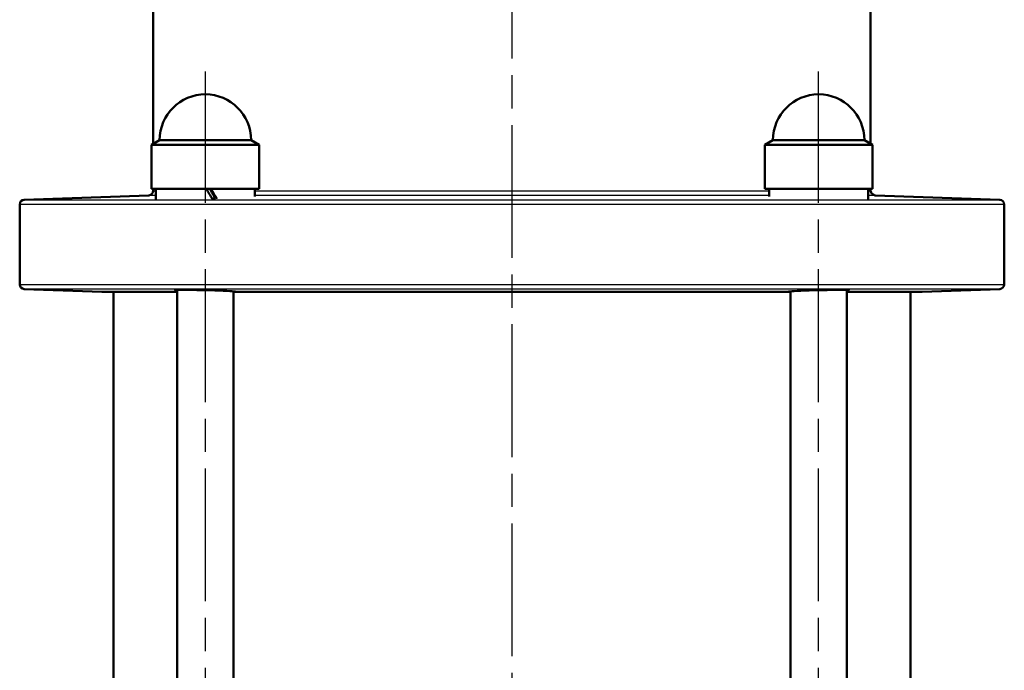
# Model space of a CAD drawing. Header units: millimetres. Extents: x 99 to 904, y 199 to 1209.
# Tile 11 of 15: x 282 to 492, y 922 to 1061. Entities that reach past the tile are written whole.
import ezdxf

# ---------------------------------------------------------------- set-up
doc = ezdxf.new("R2010")
doc.units = ezdxf.units.MM
doc.header["$LTSCALE"] = 5
doc.linetypes.add('CHAIN', pattern=[0.3543, 0.2362, -0.0295, 0.0591, -0.0295])
for name, color, linetype, lineweight in [('Mittellinie(DIN)', 4, 'CHAIN', 25), ('Sichtbare Kanten(DIN)', 7, 'Continuous', 50), ('Sichtbare tangentiale Kanten(DIN)', 3, 'Continuous', 25)]:
    doc.layers.add(name, color=color, linetype=linetype, lineweight=lineweight)

msp = doc.modelspace()

# ---------------------------------------------------------------- linework, layer by layer
at = {"layer": 'Mittellinie(DIN)', "linetype": 'CHAIN', "ltscale": 23.990969}
for p, q in [((386.65, 1208.76), (386.65, 499.33)), ((321.25, 852.16), (321.25, 1050.16)), ((452.06, 852.16), (452.06, 1050.16))]:
    msp.add_line(p, q, dxfattribs=at)
at = {"layer": 'Sichtbare Kanten(DIN)'}
for p, q in [((310.15, 1151.63), (310.15, 1034.78)), ((463.15, 1151.63), (463.15, 1034.78)), ((311.5, 1035.56), (309.75, 1034.55)), ((311.5, 1035.56), (331, 1035.56)), ((331, 1035.56), (332.75, 1034.55)), ((442.31, 1035.56), (440.56, 1034.55)), ((442.31, 1035.56), (461.81, 1035.56)), ((461.81, 1035.56), (463.56, 1034.55)), ((332.75, 1034.55), (309.75, 1034.55)), ((309.75, 1034.55), (309.75, 1025.16)), ((332.75, 1034.55), (332.75, 1025.16)), ((463.56, 1034.55), (440.56, 1034.55)), ((440.56, 1034.55), (440.56, 1025.16)), ((463.56, 1034.55), (463.56, 1025.16)), ((332.75, 1025.16), (309.75, 1025.16)), ((310.15, 1025.16), (310.15, 1024.76)), ((310.7, 1025.16), (310.7, 1022.97)), ((331.8, 1025.16), (331.8, 1023.49)), ((463.56, 1025.16), (440.56, 1025.16)), ((441.51, 1025.16), (441.51, 1023.49)), ((462.61, 1025.16), (462.61, 1022.97)), ((463.15, 1025.16), (463.15, 1024.76)), ((309.19, 1023.76), (282.62, 1022.84)), ((464.12, 1023.76), (490.69, 1022.84)), ((281.65, 1021.84), (281.65, 1004.77)), ((491.65, 1021.84), (491.65, 1004.77)), ((299.19, 1003.19), (282.62, 1003.77)), ((315.25, 1003.16), (299.41, 1003.16)), ((301.65, 902.16), (301.65, 1003.16)), ((315.25, 902.16), (315.25, 1003.58)), ((327.25, 902.16), (327.25, 1003.29)), ((327.64, 1003.16), (327.25, 1003.16)), ((445.66, 1003.16), (327.64, 1003.16)), ((446.06, 1003.16), (445.66, 1003.16)), ((446.06, 902.16), (446.06, 1003.29)), ((458.06, 902.16), (458.06, 1003.58)), ((473.89, 1003.16), (458.06, 1003.16)), ((471.65, 902.16), (471.65, 1003.16)), ((474.12, 1003.19), (490.69, 1003.77))]:
    msp.add_line(p, q, dxfattribs=at)
at = {"layer": 'Sichtbare Kanten(DIN)', "flags": 128}
for points in [[(323.34, 1023.13), (323.31, 1023.13), (323.29, 1023.13), (323.26, 1023.13), (323.23, 1023.13), (323.2, 1023.13), (323.17, 1023.13), (323.14, 1023.13), (323.11, 1023.13), (323.08, 1023.13), (323.05, 1023.12), (323.03, 1023.12), (323, 1023.12), (322.97, 1023.12), (322.94, 1023.12), (322.91, 1023.12), (322.88, 1023.12), (322.85, 1023.12), (322.82, 1023.12), (322.79, 1023.12), (322.76, 1023.12), (322.74, 1023.11), (322.71, 1023.11), (322.68, 1023.11), (322.65, 1023.11)], [(315.25, 1003.46), (314.94, 1003.49), (314.77, 1003.52), (314.76, 1003.54), (314.89, 1003.56), (315.18, 1003.58), (315.61, 1003.59), (316.17, 1003.59), (316.83, 1003.59), (317.59, 1003.59), (318.46, 1003.58), (319.4, 1003.57), (320.38, 1003.55), (321.36, 1003.53), (322.32, 1003.5), (323.28, 1003.47), (324.21, 1003.44), (325.07, 1003.41), (325.82, 1003.38), (326.45, 1003.34), (326.98, 1003.31), (327.39, 1003.27), (327.64, 1003.24), (327.74, 1003.21), (327.7, 1003.19)], [(327.7, 1003.19), (327.7, 1003.19), (327.69, 1003.19), (327.69, 1003.19), (327.69, 1003.19), (327.69, 1003.19), (327.69, 1003.19), (327.68, 1003.19), (327.68, 1003.19), (327.68, 1003.18), (327.68, 1003.18), (327.68, 1003.18), (327.67, 1003.18), (327.67, 1003.18), (327.67, 1003.18), (327.67, 1003.18), (327.66, 1003.17), (327.66, 1003.17), (327.66, 1003.17), (327.66, 1003.17), (327.65, 1003.17), (327.65, 1003.16), (327.65, 1003.16), (327.65, 1003.16), (327.64, 1003.16)], [(445.61, 1003.19), (445.56, 1003.21), (445.67, 1003.24), (445.92, 1003.27), (446.33, 1003.31), (446.86, 1003.34), (447.49, 1003.38), (448.24, 1003.41), (449.1, 1003.44), (450.02, 1003.47), (450.99, 1003.5), (451.95, 1003.53), (452.93, 1003.55), (453.9, 1003.57), (454.85, 1003.58), (455.71, 1003.59), (456.48, 1003.59), (457.14, 1003.59), (457.7, 1003.59), (458.13, 1003.58), (458.41, 1003.56), (458.55, 1003.54), (458.54, 1003.52), (458.37, 1003.49), (458.06, 1003.46)], [(445.66, 1003.16), (445.66, 1003.16), (445.66, 1003.16), (445.66, 1003.16), (445.65, 1003.17), (445.65, 1003.17), (445.65, 1003.17), (445.65, 1003.17), (445.64, 1003.17), (445.64, 1003.18), (445.64, 1003.18), (445.64, 1003.18), (445.64, 1003.18), (445.63, 1003.18), (445.63, 1003.18), (445.63, 1003.18), (445.63, 1003.19), (445.62, 1003.19), (445.62, 1003.19), (445.62, 1003.19), (445.62, 1003.19), (445.62, 1003.19), (445.61, 1003.19), (445.61, 1003.19), (445.61, 1003.19)]]:
    msp.add_lwpolyline(points, dxfattribs=at)
at = {"layer": 'Sichtbare Kanten(DIN)'}
for centre, radius, start, end in [((321.25, 1035.56), 9.75, 0, 180), ((452.06, 1035.56), 9.75, 0, 180), ((282.65, 1021.84), 1, 92, 180), ((309.15, 1024.76), 1, 272, 0), ((464.15, 1024.76), 1, 180, 268), ((490.65, 1021.84), 1, 0, 88), ((282.65, 1004.77), 1, 180, 268), ((490.65, 1004.77), 1, 272, 0), ((299.15, 1002.19), 1, 74.9476, 88), ((474.15, 1002.19), 1, 92, 105.0524)]:
    msp.add_arc(centre, radius, start, end, dxfattribs=at)
for centre, major_axis, start_param, end_param in [((321.25, 1024.29), (-10.54, 18.27), 4.624812, 4.742647), ((321.25, 1026.02), (-6.34, 11), 4.429331, 4.616415), ((321.25, 1026.02), (-10.54, 18.27), 4.530808, 4.647825)]:
    msp.add_ellipse(centre, major_axis=major_axis, ratio=0.029747, start_param=start_param, end_param=end_param, dxfattribs=at)
at = {"layer": 'Sichtbare tangentiale Kanten(DIN)'}
for p, q in [((282.62, 1022.84), (490.69, 1022.84)), ((310.7, 1023.76), (309.19, 1023.76)), ((310.15, 1024.76), (310.7, 1024.76)), ((331.8, 1024.76), (441.51, 1024.76)), ((441.51, 1023.76), (331.8, 1023.76)), ((462.61, 1024.76), (463.15, 1024.76)), ((464.12, 1023.76), (462.61, 1023.76)), ((491.65, 1021.84), (281.65, 1021.84)), ((281.65, 1004.77), (491.65, 1004.77)), ((490.69, 1003.77), (282.62, 1003.77)), ((299.19, 1003.19), (315.25, 1003.19)), ((327.7, 1003.19), (445.61, 1003.19)), ((458.06, 1003.19), (474.12, 1003.19))]:
    msp.add_line(p, q, dxfattribs=at)

doc.saveas('drawing.dxf')
